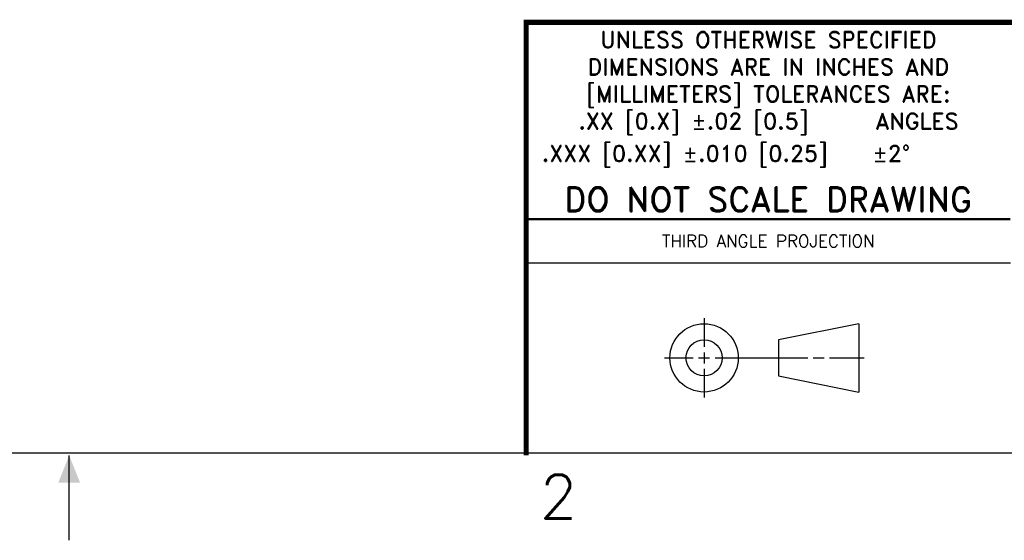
# Model space of a CAD drawing. Header units: inches. Extents: x 28.1 to 50.1, y 24.9 to 41.9.
# Tile 13 of 23: x 38.9 to 44.5, y 24.9 to 27.9. Entities that reach past the tile are written whole.
import ezdxf

# ---------------------------------------------------------------- set-up
doc = ezdxf.new("R2010")
doc.units = ezdxf.units.IN
doc.header["$LTSCALE"] = 1.87
doc.header["$MEASUREMENT"] = 0
doc.layers.get('0').update_dxf_attribs({"linetype": 'CONTINUOUS'})
doc.styles.add('ROMANS', font='romans.shx')
doc.styles.add('SIMPLEX', font='SIMPLEX')

# ---------------------------------------------------------------- blocks, each defined once
blk = doc.blocks.new('TRI', base_point=(0.75, 8.5))
blk.add_solid([(0.75, 8.5), (0.90625, 8.4375), (0.90625, 8.5625)])

msp = doc.modelspace()

# ---------------------------------------------------------------- linework, layer by layer
for p, q in [((41.7462, 26.5334), (44.5112, 26.5334)), ((42.762, 26.2172), (42.762, 26.0534)), ((43.6457, 26.1859), (43.1866, 26.0941)), ((43.6457, 26.1859), (43.6457, 25.7959)), ((43.1866, 26.0941), (43.1866, 25.8876)), ((42.5357, 25.9909), (42.6995, 25.9909)), ((42.7307, 25.9909), (42.7932, 25.9909)), ((42.762, 26.0221), (42.762, 25.9596)), ((42.8245, 25.9909), (43.3537, 25.9909)), ((43.3849, 25.9909), (43.4474, 25.9909)), ((43.4787, 25.9909), (43.6769, 25.9909)), ((42.762, 25.9284), (42.762, 25.7646)), ((43.1866, 25.8876), (43.6457, 25.7959)), ((28.6362, 25.4484), (49.6362, 25.4484)), ((39.1362, 24.9484), (39.1362, 25.4334))]:
    msp.add_line(p, q)
for points, const_width in [([(41.7462, 25.4334), (41.7462, 27.9084), (49.6362, 27.9084)], 0.03), ([(41.7462, 26.7834), (44.5112, 26.7834)], 0.015)]:
    msp.add_lwpolyline(points, dxfattribs=dict(const_width=const_width))
for radius in [0.195, 0.1032]:
    msp.add_circle((42.762, 25.9909), radius)

# ---------------------------------------------------------------- block references
at = {"rotation": 270}
msp.add_blockref('TRI', (39.1362, 25.4334), dxfattribs=at)

# ---------------------------------------------------------------- texts
at = {"style": 'SIMPLEX'}
msp.add_text('2', height=0.25, dxfattribs=at).set_placement((41.8237, 25.0734))
at = {"style": 'ROMANS'}
for s, insert, char_height, width, attachment_point in [('{\\Fromand|c0;\\C256;UNLESS OTHERWISE SPECIFIED DIMENSIONS ARE IN INCHES AND [MILLIMETERS] TOLERANCES ARE:\\P.XX [0.X] ±.02 [0.5]      ANGLES}', (43.1295, 27.8552), 0.093, 2.7614, 2), ('{\\Fromand.shx;.XXX [0.XX] ±.010 [0.25]    ±2°}', (41.8345, 27.2052), 0.093, 2.7725, 1), ('{\\Fromand.shx;DO NOT SCALE DRAWING}', (43.1283, 26.8964), 0.14, 2.7845, 5), ('{\\Fromand|c0;THIRD ANGLE PROJECTION}', (43.1287, 26.6584), 0.07, 1.5, 5)]:
    msp.add_mtext(s, dxfattribs=dict(at, insert=insert, char_height=char_height, width=width, attachment_point=attachment_point))

doc.saveas('drawing.dxf')
